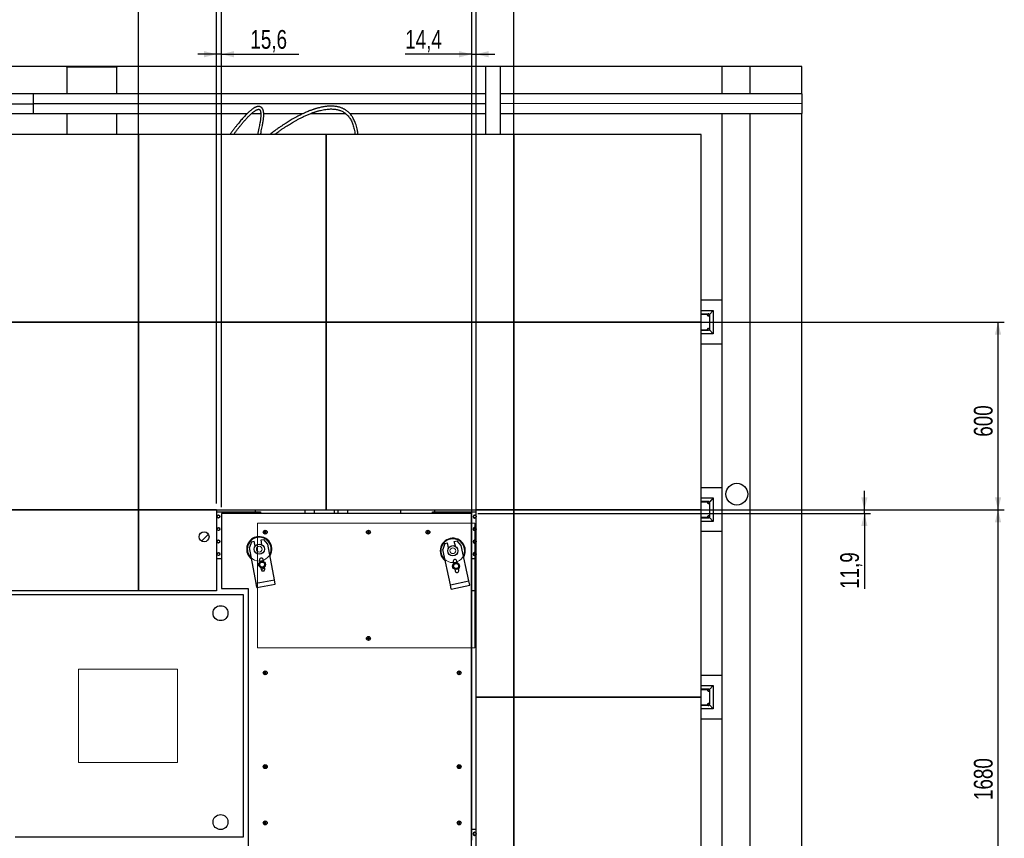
# Model space of a CAD drawing. Header units: millimetres. Extents: x 0 to 844, y 0 to 663.
# Tile 66 of 87: x 400 to 557, y 350 to 481. Entities that reach past the tile are written whole.
import ezdxf

# ---------------------------------------------------------------- set-up
doc = ezdxf.new("R2010")
doc.units = ezdxf.units.MM
doc.layers.add('COTES', color=1, linetype='Continuous')
doc.layers.add('TRAIT-FINS', color=9, linetype='Continuous')
doc.layers.add('TRAIT-FORT', color=4, linetype='Continuous', lineweight=25)
doc.styles.add('SLDTEXTSTYLE0', font='TXT', dxfattribs={"width": 0.75})
doc.dimstyles.new('SLDDIMSTYLE0', dxfattribs={"dimtxt": 3, "dimasz": 2, "dimexe": 0, "dimexo": 0.0625, "dimgap": 0.75, "dimtad": 1, "dimdec": 1, "dimlfac": 20, "dimrnd": 1e-09, "dimzin": 12, "dimdsep": 46, "dimtxsty": 'SLDTEXTSTYLE0', "dimsah": 1, "dimcen": 0.09, "dimadec": 0, "dimazin": 3, "dimtfac": 1, "dimtdec": 1, "dimtofl": 0, "dimtmove": 0, "dimatfit": 3, "dimfxl": 0, "dimfrac": 2, "dimtolj": 1, "dimtzin": 12, "dimarcsym": 0})
doc.dimstyles.new('SLDDIMSTYLE1', dxfattribs={"dimtxt": 3, "dimasz": 2, "dimexe": 0, "dimexo": 0.0625, "dimgap": 0.75, "dimtad": 1, "dimdec": 1, "dimlfac": 20, "dimrnd": 1e-09, "dimzin": 12, "dimdsep": 46, "dimtxsty": 'SLDTEXTSTYLE0', "dimsah": 1, "dimcen": 0.09, "dimadec": 0, "dimazin": 3, "dimtfac": 1, "dimtdec": 1, "dimtmove": 0, "dimatfit": 0, "dimfxl": 0, "dimfrac": 2, "dimtolj": 1, "dimtzin": 12, "dimarcsym": 0})

# ---------------------------------------------------------------- blocks, each defined once
blk = doc.blocks.new('_D_7')
at = {"layer": 'COTES', "color": 1}
for p, q in [((359.05, 403.73), (359.05, 490.8)), ((431.55, 489.8), (359.05, 489.8)), ((431.55, 403.73), (431.55, 490.8))]:
    blk.add_line(p, q, dxfattribs=at)
for points in [[(359.05, 489.8), (361.05, 489.3), (361.05, 490.3)], [(431.55, 489.8), (429.55, 490.3), (429.55, 489.3)]]:
    blk.add_solid(points, dxfattribs=at)
at = {"layer": 'COTES', "color": 1, "insert": (390.87, 493.67), "char_height": 3, "attachment_point": 1, "style": 'SLDTEXTSTYLE0'}
blk.add_mtext('1450', dxfattribs=at)
blk = doc.blocks.new('_D_8')
at = {"layer": 'COTES', "color": 1}
for p, q in [((431.55, 403.73), (431.55, 490.8)), ((473.05, 489.8), (431.55, 489.8)), ((473.05, 403.73), (473.05, 490.8))]:
    blk.add_line(p, q, dxfattribs=at)
for points in [[(431.55, 489.8), (433.55, 489.3), (433.55, 490.3)], [(473.05, 489.8), (471.05, 490.3), (471.05, 489.3)]]:
    blk.add_solid(points, dxfattribs=at)
at = {"layer": 'COTES', "color": 1, "insert": (448.97, 493.67), "char_height": 3, "attachment_point": 1, "style": 'SLDTEXTSTYLE0'}
blk.add_mtext('830', dxfattribs=at)
blk = doc.blocks.new('_D_9')
at = {"layer": 'COTES', "color": 1}
for p, q in [((432.33, 403.14), (432.33, 484.8)), ((472.33, 483.8), (432.33, 483.8)), ((472.33, 403.14), (472.33, 484.8))]:
    blk.add_line(p, q, dxfattribs=at)
for points in [[(432.33, 483.8), (434.33, 483.3), (434.33, 484.3)], [(472.33, 483.8), (470.33, 484.3), (470.33, 483.3)]]:
    blk.add_solid(points, dxfattribs=at)
at = {"layer": 'COTES', "color": 1, "insert": (449, 487.67), "char_height": 3, "attachment_point": 1, "style": 'SLDTEXTSTYLE0'}
blk.add_mtext('800', dxfattribs=at)
blk = doc.blocks.new('_D_10')
at = {"layer": 'COTES', "color": 1}
for p, q in [((431.55, 475.59), (428.55, 475.59)), ((431.55, 403.73), (431.55, 476.59)), ((432.33, 475.59), (431.55, 475.59)), ((432.33, 403.14), (432.33, 476.59)), ((432.33, 475.59), (444.71, 475.59))]:
    blk.add_line(p, q, dxfattribs=at)
for points in [[(431.55, 475.59), (429.55, 476.09), (429.55, 475.09)], [(432.33, 475.59), (434.33, 475.09), (434.33, 476.09)]]:
    blk.add_solid(points, dxfattribs=at)
at = {"layer": 'COTES', "color": 1, "insert": (436.95, 479.46), "char_height": 3, "attachment_point": 1, "style": 'SLDTEXTSTYLE0'}
blk.add_mtext('15,6', dxfattribs=at)
blk = doc.blocks.new('_D_11')
at = {"layer": 'COTES', "color": 1}
for p, q in [((419.05, 403.73), (419.05, 484.8)), ((419.05, 483.8), (431.55, 483.8)), ((431.55, 403.73), (431.55, 484.8))]:
    blk.add_line(p, q, dxfattribs=at)
for points in [[(419.05, 483.8), (421.05, 483.3), (421.05, 484.3)], [(431.55, 483.8), (429.55, 484.3), (429.55, 483.3)]]:
    blk.add_solid(points, dxfattribs=at)
at = {"layer": 'COTES', "color": 1, "insert": (421.97, 487.67), "char_height": 3, "attachment_point": 1, "style": 'SLDTEXTSTYLE0'}
blk.add_mtext('250', dxfattribs=at)
blk = doc.blocks.new('_D_12')
at = {"layer": 'COTES', "color": 1}
for p, q in [((473.05, 489.8), (470.05, 489.8)), ((473.05, 373.73), (473.05, 490.8)), ((473.05, 489.8), (479.05, 489.8)), ((479.05, 373.73), (479.05, 490.8)), ((479.05, 489.8), (482.05, 489.8))]:
    blk.add_line(p, q, dxfattribs=at)
for points in [[(473.05, 489.8), (471.05, 490.3), (471.05, 489.3)], [(479.05, 489.8), (481.05, 489.3), (481.05, 490.3)]]:
    blk.add_solid(points, dxfattribs=at)
at = {"layer": 'COTES', "color": 1, "insert": (472.72, 493.67), "char_height": 3, "attachment_point": 1, "style": 'SLDTEXTSTYLE0'}
blk.add_mtext('120', dxfattribs=at)
blk = doc.blocks.new('_D_13')
at = {"layer": 'COTES', "color": 1}
for p, q in [((472.33, 475.59), (461.7, 475.59)), ((472.33, 349.88), (472.33, 476.59)), ((472.33, 475.59), (473.05, 475.59)), ((473.05, 403.73), (473.05, 476.59)), ((473.05, 475.59), (476.05, 475.59))]:
    blk.add_line(p, q, dxfattribs=at)
for points in [[(472.33, 475.59), (470.33, 476.09), (470.33, 475.09)], [(473.05, 475.59), (475.05, 475.09), (475.05, 476.09)]]:
    blk.add_solid(points, dxfattribs=at)
at = {"layer": 'COTES', "color": 1, "insert": (461.7, 479.46), "char_height": 3, "attachment_point": 1, "style": 'SLDTEXTSTYLE0'}
blk.add_mtext('14,4', dxfattribs=at)
blk = doc.blocks.new('_D_15')
at = {"layer": 'COTES', "color": 1}
for p, q in [((535.12, 402.73), (535.12, 405.73)), ((473.33, 402.14), (536.12, 402.14)), ((480.05, 402.73), (536.12, 402.73)), ((535.12, 402.14), (535.12, 402.73)), ((535.12, 402.14), (535.12, 390.07))]:
    blk.add_line(p, q, dxfattribs=at)
for points in [[(535.12, 402.73), (535.62, 404.73), (534.62, 404.73)], [(535.12, 402.14), (534.62, 400.14), (535.62, 400.14)]]:
    blk.add_solid(points, dxfattribs=at)
at = {"layer": 'COTES', "color": 1, "insert": (531.25, 390.07), "char_height": 3, "attachment_point": 1, "rotation": 90, "style": 'SLDTEXTSTYLE0'}
blk.add_mtext('11,9', dxfattribs=at)
blk = doc.blocks.new('_D_17')
at = {"layer": 'COTES', "color": 1}
for p, q in [((480.05, 402.73), (557.49, 402.73)), ((556.49, 318.73), (556.49, 402.73)), ((450.05, 318.73), (557.49, 318.73))]:
    blk.add_line(p, q, dxfattribs=at)
for points in [[(556.49, 402.73), (555.99, 400.73), (556.99, 400.73)], [(556.49, 318.73), (556.99, 320.73), (555.99, 320.73)]]:
    blk.add_solid(points, dxfattribs=at)
at = {"layer": 'COTES', "color": 1, "insert": (552.62, 356.3), "char_height": 3, "attachment_point": 1, "rotation": 90, "style": 'SLDTEXTSTYLE0'}
blk.add_mtext('1680', dxfattribs=at)
blk = doc.blocks.new('_D_19')
at = {"layer": 'COTES', "color": 1}
for p, q in [((480.05, 432.73), (557.49, 432.73)), ((556.49, 402.73), (556.49, 432.73)), ((480.05, 402.73), (557.49, 402.73))]:
    blk.add_line(p, q, dxfattribs=at)
for points in [[(556.49, 432.73), (555.99, 430.73), (556.99, 430.73)], [(556.49, 402.73), (556.99, 404.73), (555.99, 404.73)]]:
    blk.add_solid(points, dxfattribs=at)
at = {"layer": 'COTES', "color": 1, "insert": (552.62, 414.41), "char_height": 3, "attachment_point": 1, "rotation": 90, "style": 'SLDTEXTSTYLE0'}
blk.add_mtext('600', dxfattribs=at)

msp = doc.modelspace()

# ---------------------------------------------------------------- hatches: boundary and pattern name
at = {"layer": 'TRAIT-FINS'}
h = msp.add_hatch(dxfattribs=at)
h.set_pattern_fill('ANSI31', color=9, style=0)
edge = h.paths.add_edge_path(flags=0)
edge.add_arc((429.5444, 398.4008), 0.7938, 0, 360)
h = msp.add_hatch(dxfattribs=at)
h.set_pattern_fill('ANSI31', color=9, style=0)
edge = h.paths.add_edge_path(flags=0)
edge.add_arc((438.3732, 396.4218), 0.8164, 0, 360)
h = msp.add_hatch(dxfattribs=at)
h.set_pattern_fill('ANSI31', color=9, style=0)
edge = h.paths.add_edge_path(flags=0)
edge.add_arc((469.3089, 396.1709), 0.8164, 0, 360)

# ---------------------------------------------------------------- linework, layer by layer
at = {"color": 7, "linetype": 'Continuous', "lineweight": 18}
for p, q in [((472.8356, 400.5588), (438.0606, 400.5588)), ((438.0606, 400.5588), (438.0606, 380.6588)), ((472.8356, 380.6588), (472.8356, 400.5588)), ((435.8356, 389.1227), (361.0876, 389.1227)), ((435.8356, 350.3888), (435.8356, 389.1227)), ((438.0606, 380.6588), (472.8356, 380.6588)), ((425.2856, 377.2338), (409.4606, 377.2338)), ((409.4606, 377.2338), (409.4606, 362.2838)), ((425.2856, 362.2838), (425.2856, 377.2338)), ((409.4606, 362.2838), (425.2856, 362.2838)), ((399.3243, 350.3888), (435.8356, 350.3888))]:
    msp.add_line(p, q, dxfattribs=at)
for centre, radius in [((438.3606, 396.4238), 1.9), ((438.3606, 396.4238), 1.9), ((438.3606, 396.4238), 0.46), ((469.3106, 396.1738), 1.9), ((469.3106, 396.1738), 1.9), ((469.3106, 396.1738), 0.46)]:
    msp.add_circle(centre, radius, dxfattribs=at)
at = {"layer": 'TRAIT-FORT', "color": 4, "linetype": 'Continuous', "lineweight": 25}
for p, q in [((512.3367, 473.6239), (329.6411, 473.6239)), ((407.6089, 473.5448), (407.6092, 469.2535)), ((415.6097, 469.2538), (415.6094, 473.5429)), ((474.5388, 473.6238), (474.5388, 462.734)), ((476.9565, 473.6238), (474.5388, 473.6238)), ((476.9565, 462.734), (476.9565, 473.6238)), ((512.3421, 473.6238), (512.3421, 469.2569)), ((516.8449, 469.2571), (516.8449, 473.6238)), ((525.1209, 473.6239), (516.8465, 473.6239)), ((525.1209, 469.2612), (525.1209, 473.6239)), ((474.5388, 469.2557), (402.267, 469.2533)), ((402.267, 467.6779), (402.267, 469.2533)), ((525.1209, 469.2573), (476.9565, 469.2558)), ((395.8118, 467.6777), (402.267, 467.6779)), ((474.5388, 467.6803), (402.267, 467.6779)), ((402.267, 466.1025), (402.267, 467.6779)), ((525.1209, 467.6819), (476.9565, 467.6804)), ((402.267, 466.1025), (436.4475, 466.1036)), ((407.6094, 466.1027), (407.6097, 462.734)), ((415.6101, 462.734), (415.6099, 466.103)), ((437.1402, 466.1037), (438.6113, 466.1037)), ((439.0812, 466.1037), (445.408, 466.1039)), ((446.5704, 466.104), (452.1669, 466.1042)), ((452.8315, 466.1042), (474.5388, 466.1049)), ((476.9565, 466.105), (525.1209, 466.1065)), ((512.3421, 466.1061), (512.3421, 289.406)), ((516.8449, 289.406), (516.8449, 466.1063)), ((525.1209, 282.684), (525.1209, 466.1001)), ((419.0492, 462.734), (389.0492, 462.734)), ((419.0492, 462.734), (419.0492, 432.734)), ((449.0492, 462.734), (419.0492, 462.734)), ((419.0492, 432.734), (419.0492, 462.734)), ((479.0492, 462.734), (449.0492, 462.734)), ((449.0492, 462.734), (449.0492, 432.734)), ((449.0492, 432.734), (449.0492, 462.734)), ((509.0492, 462.734), (479.0492, 462.734)), ((479.0492, 462.734), (479.0492, 432.734)), ((479.0492, 432.734), (479.0492, 462.734)), ((509.0492, 432.734), (509.0492, 462.734)), ((512.3421, 436.234), (509.0492, 436.234)), ((509.0492, 434.609), (510.9242, 434.609)), ((510.9242, 434.609), (510.3396, 433.9646)), ((510.9242, 434.609), (510.9242, 430.859)), ((510.1167, 434.0243), (509.0492, 434.0243)), ((509.0492, 433.9984), (510.0829, 433.9984)), ((510.0407, 433.9252), (510.0351, 433.883)), ((510.0351, 433.883), (510.0407, 433.8408)), ((510.057, 433.9646), (510.0407, 433.9252)), ((510.0407, 433.8408), (510.057, 433.8014)), ((510.0829, 433.9984), (510.057, 433.9646)), ((510.057, 433.8014), (510.0829, 433.7676)), ((510.1167, 434.0243), (510.0829, 433.9984)), ((510.0829, 433.7676), (510.1167, 433.7417)), ((510.156, 434.0406), (510.1167, 434.0243)), ((510.1167, 433.7417), (510.156, 433.7254)), ((510.1983, 434.0462), (510.156, 434.0406)), ((510.156, 433.7254), (510.1983, 433.7199)), ((510.2405, 434.0406), (510.1983, 434.0462)), ((510.1983, 433.7199), (510.2405, 433.7254)), ((510.2798, 434.0243), (510.2405, 434.0406)), ((510.2405, 433.7254), (510.2798, 433.7417)), ((510.3136, 433.9984), (510.2798, 434.0243)), ((510.2798, 433.7417), (510.3136, 433.7676)), ((510.3396, 433.9646), (510.3136, 433.9984)), ((510.3136, 433.7676), (510.3396, 433.8014)), ((510.3559, 433.9252), (510.3396, 433.9646)), ((510.3396, 433.8014), (510.3559, 433.8408)), ((510.3396, 433.8014), (510.3396, 431.6665)), ((510.3614, 433.883), (510.3559, 433.9252)), ((510.3559, 433.8408), (510.3614, 433.883)), ((389.0492, 432.734), (419.0492, 432.734)), ((419.0492, 432.734), (389.0492, 432.734)), ((449.0492, 432.734), (419.0492, 432.734)), ((419.0492, 432.734), (419.0492, 402.734)), ((419.0492, 432.734), (449.0492, 432.734)), ((419.0492, 402.734), (419.0492, 432.734)), ((449.0492, 402.734), (449.0492, 432.734)), ((449.0492, 432.734), (479.0492, 432.734)), ((449.0492, 432.734), (449.0492, 402.734)), ((479.0492, 432.734), (449.0492, 432.734)), ((509.0492, 432.734), (479.0492, 432.734)), ((479.0492, 432.734), (479.0492, 402.734)), ((479.0492, 432.734), (509.0492, 432.734)), ((479.0492, 402.734), (479.0492, 432.734)), ((509.0492, 402.734), (509.0492, 432.734)), ((510.0829, 431.4695), (509.0492, 431.4695)), ((509.0492, 431.4436), (510.1167, 431.4436)), ((510.0407, 431.6271), (510.0351, 431.5849)), ((510.0351, 431.5849), (510.0407, 431.5427)), ((510.057, 431.6665), (510.0407, 431.6271)), ((510.0407, 431.5427), (510.057, 431.5033)), ((510.0829, 431.7003), (510.057, 431.6665)), ((510.057, 431.5033), (510.0829, 431.4695)), ((510.1167, 431.7262), (510.0829, 431.7003)), ((510.0829, 431.4695), (510.1167, 431.4436)), ((510.156, 431.7425), (510.1167, 431.7262)), ((510.1167, 431.4436), (510.156, 431.4273)), ((510.1983, 431.7481), (510.156, 431.7425)), ((510.156, 431.4273), (510.1983, 431.4218)), ((510.2405, 431.7425), (510.1983, 431.7481)), ((510.1983, 431.4218), (510.2405, 431.4273)), ((510.2798, 431.7262), (510.2405, 431.7425)), ((510.2405, 431.4273), (510.2798, 431.4436)), ((510.3136, 431.7003), (510.2798, 431.7262)), ((510.2798, 431.4436), (510.3136, 431.4695)), ((510.3396, 431.6665), (510.3136, 431.7003)), ((510.3136, 431.4695), (510.3396, 431.5033)), ((510.3559, 431.6271), (510.3396, 431.6665)), ((510.3396, 431.5033), (510.3559, 431.5427)), ((510.3396, 431.5033), (510.9242, 430.859)), ((510.3614, 431.5849), (510.3559, 431.6271)), ((510.3559, 431.5427), (510.3614, 431.5849)), ((510.9242, 430.859), (509.0492, 430.859)), ((512.3421, 429.234), (509.0492, 429.234)), ((512.3421, 406.234), (509.0492, 406.234)), ((514.7247, 406.9661), (514.7246, 406.9661)), ((509.0492, 404.609), (510.9242, 404.609)), ((509.0492, 404.609), (510.9242, 404.609)), ((510.9242, 404.609), (510.3396, 403.9646)), ((510.9242, 404.609), (510.9242, 400.859)), ((510.1167, 404.0243), (509.0492, 404.0243)), ((509.0492, 403.9984), (510.0829, 403.9984)), ((510.0407, 403.9252), (510.0351, 403.883)), ((510.0351, 403.883), (510.0407, 403.8408)), ((510.057, 403.9646), (510.0407, 403.9252)), ((510.0407, 403.8408), (510.057, 403.8014)), ((510.0829, 403.9984), (510.057, 403.9646)), ((510.057, 403.8014), (510.0829, 403.7676)), ((510.1167, 404.0243), (510.0829, 403.9984)), ((510.0829, 403.7676), (510.1167, 403.7417)), ((510.156, 404.0406), (510.1167, 404.0243)), ((510.1167, 403.7417), (510.156, 403.7254)), ((510.1983, 404.0462), (510.156, 404.0406)), ((510.156, 403.7254), (510.1983, 403.7199)), ((510.2405, 404.0406), (510.1983, 404.0462)), ((510.1983, 403.7199), (510.2405, 403.7254)), ((510.2798, 404.0243), (510.2405, 404.0406)), ((510.2405, 403.7254), (510.2798, 403.7417)), ((510.3136, 403.9984), (510.2798, 404.0243)), ((510.2798, 403.7417), (510.3136, 403.7676)), ((510.3396, 403.9646), (510.3136, 403.9984)), ((510.3136, 403.7676), (510.3396, 403.8014)), ((510.3559, 403.9252), (510.3396, 403.9646)), ((510.3396, 403.8014), (510.3559, 403.8408)), ((510.3396, 403.8014), (510.3396, 401.6665)), ((510.3614, 403.883), (510.3559, 403.9252)), ((510.3559, 403.8408), (510.3614, 403.883)), ((514.7246, 403.4661), (514.7247, 403.4661)), ((419.0492, 402.734), (389.0492, 402.734)), ((389.0492, 402.734), (419.0492, 402.734)), ((419.0492, 389.734), (419.0492, 402.734)), ((431.5492, 402.734), (419.0492, 402.734)), ((419.0492, 402.734), (419.0492, 389.734)), ((419.0492, 402.734), (449.0492, 402.734)), ((431.5492, 402.734), (431.5492, 389.734)), ((431.5492, 402.3877), (438.5773, 402.3877)), ((432.3273, 402.1377), (432.3273, 390.1377)), ((472.3273, 402.1377), (432.3273, 402.1377)), ((437.7305, 402.734), (437.7305, 402.3877)), ((438.5773, 402.3877), (438.5773, 402.1377)), ((445.7313, 402.1377), (445.7313, 402.734)), ((447.1742, 402.1377), (447.1742, 402.734)), ((449.0492, 402.734), (479.0492, 402.734)), ((450.3396, 402.734), (450.3396, 402.1377)), ((450.9242, 402.734), (450.9242, 402.1377)), ((452.5492, 402.1377), (452.5492, 402.734)), ((460.9419, 402.734), (460.9419, 402.1377)), ((466.0773, 402.3877), (473.0492, 402.3877)), ((466.0773, 402.1377), (466.0773, 402.3877)), ((466.4411, 402.3877), (466.4411, 402.734)), ((472.3273, 348.8877), (472.3273, 402.1377)), ((479.0492, 402.734), (473.0492, 402.734)), ((473.0492, 372.734), (473.0492, 402.734)), ((479.0492, 372.734), (479.0492, 402.734)), ((479.0492, 402.734), (509.0492, 402.734)), ((479.0492, 402.734), (479.0492, 372.734)), ((509.0492, 402.734), (479.0492, 402.734)), ((509.0492, 372.734), (509.0492, 402.734)), ((510.0829, 401.4695), (509.0492, 401.4695)), ((509.0492, 401.4436), (510.1167, 401.4436)), ((510.0407, 401.6271), (510.0351, 401.5849)), ((510.0351, 401.5849), (510.0407, 401.5427)), ((510.057, 401.6665), (510.0407, 401.6271)), ((510.0407, 401.5427), (510.057, 401.5033)), ((510.0829, 401.7003), (510.057, 401.6665)), ((510.057, 401.5033), (510.0829, 401.4695)), ((510.1167, 401.7262), (510.0829, 401.7003)), ((510.0829, 401.4695), (510.1167, 401.4436)), ((510.156, 401.7425), (510.1167, 401.7262)), ((510.1167, 401.4436), (510.156, 401.4273)), ((510.1983, 401.7481), (510.156, 401.7425)), ((510.2405, 401.7425), (510.1983, 401.7481)), ((510.2798, 401.7262), (510.2405, 401.7425)), ((510.2405, 401.4273), (510.2798, 401.4436)), ((510.3136, 401.7003), (510.2798, 401.7262)), ((510.2798, 401.4436), (510.3136, 401.4695)), ((510.3396, 401.6665), (510.3136, 401.7003)), ((510.3136, 401.4695), (510.3396, 401.5033)), ((510.3559, 401.6271), (510.3396, 401.6665)), ((510.3396, 401.5033), (510.3559, 401.5427)), ((510.3396, 401.5033), (510.9242, 400.859)), ((510.3614, 401.5849), (510.3559, 401.6271)), ((510.3559, 401.5427), (510.3614, 401.5849)), ((510.9242, 400.859), (509.0492, 400.859)), ((510.9242, 400.859), (509.0492, 400.859)), ((510.156, 401.4273), (510.1983, 401.4218)), ((510.1983, 401.4218), (510.2405, 401.4273)), ((439.3273, 399.2531), (439.2273, 399.1954)), ((439.2273, 399.1954), (439.2273, 399.0799)), ((439.2273, 399.0799), (439.3273, 399.0222)), ((439.4273, 399.1954), (439.3273, 399.2531)), ((439.3273, 399.0222), (439.4273, 399.0799)), ((439.4273, 399.0799), (439.4273, 399.1954)), ((455.8273, 399.2531), (455.7273, 399.1954)), ((455.7273, 399.1954), (455.7273, 399.0799)), ((455.7273, 399.0799), (455.8273, 399.0222)), ((455.9273, 399.1954), (455.8273, 399.2531)), ((455.8273, 399.0222), (455.9273, 399.0799)), ((455.9273, 399.0799), (455.9273, 399.1954)), ((465.3273, 399.2531), (465.2273, 399.1954)), ((465.2273, 399.1954), (465.2273, 399.0799)), ((465.2273, 399.0799), (465.3273, 399.0222)), ((465.4273, 399.1954), (465.3273, 399.2531)), ((465.3273, 399.0222), (465.4273, 399.0799)), ((465.4273, 399.0799), (465.4273, 399.1954)), ((512.3421, 399.234), (509.0492, 399.234)), ((437.1355, 397.6169), (436.8012, 396.6745)), ((437.1355, 397.6169), (437.578, 397.6986)), ((437.7228, 396.9152), (437.578, 397.6986)), ((438.6597, 397.8985), (439.1023, 397.9802)), ((438.8045, 397.115), (438.6597, 397.8985)), ((439.7513, 397.2194), (439.1023, 397.9802)), ((440.8019, 391.5317), (439.7513, 397.2194)), ((468.0403, 397.3331), (467.7307, 396.3822)), ((468.0403, 397.3331), (468.4805, 397.4264)), ((468.6457, 396.647), (468.4805, 397.4264)), ((469.5566, 397.6545), (469.9968, 397.7479)), ((469.7218, 396.8751), (469.5566, 397.6545)), ((470.6655, 397.0044), (469.9968, 397.7479)), ((471.865, 391.3461), (470.6655, 397.0044)), ((437.8518, 390.9867), (436.8012, 396.6745)), ((468.9303, 390.724), (467.7307, 396.3822)), ((432.3273, 394.8877), (431.5492, 394.8877)), ((438.3961, 394.6465), (438.4486, 394.3622)), ((438.5288, 394.4272), (438.4376, 394.4216)), ((439.0267, 394.5357), (438.9088, 394.4989)), ((439.0386, 394.4712), (438.9861, 394.7555)), ((469.3783, 394.3968), (469.4383, 394.114)), ((470.0116, 394.3025), (469.9132, 394.2684)), ((470.0127, 394.2974), (469.9327, 394.2693)), ((470.0252, 394.2384), (469.9653, 394.5212)), ((473.0492, 394.8877), (472.3273, 394.8877)), ((438.6161, 393.4556), (438.6686, 393.1714)), ((439.2586, 393.2804), (439.2061, 393.5646)), ((469.6295, 393.2121), (469.6894, 392.9294)), ((470.2764, 393.0538), (470.2164, 393.3365)), ((437.8518, 390.9867), (440.8019, 391.5317)), ((437.979, 390.2984), (437.8518, 390.9867)), ((437.979, 390.2984), (440.9291, 390.8433)), ((440.9291, 390.8433), (440.8019, 391.5317)), ((468.9303, 390.724), (471.865, 391.3461)), ((469.0754, 390.0392), (468.9303, 390.724)), ((469.0754, 390.0392), (472.0102, 390.6614)), ((472.0102, 390.6614), (471.865, 391.3461)), ((435.8398, 389.1227), (361.0876, 389.1227)), ((419.0492, 389.734), (389.0492, 389.734)), ((431.5492, 389.734), (419.0492, 389.734)), ((432.3273, 390.1377), (436.5773, 390.1377)), ((435.8398, 350.3877), (435.8398, 389.1227)), ((436.5773, 390.1377), (436.5773, 348.8877)), ((472.3273, 389.8114), (473.0492, 389.8114)), ((455.8273, 382.2531), (455.7273, 382.1954)), ((455.7273, 382.1954), (455.7273, 382.0799)), ((455.7273, 382.0799), (455.8273, 382.0222)), ((455.9273, 382.1954), (455.8273, 382.2531)), ((455.8273, 382.0222), (455.9273, 382.0799)), ((455.9273, 382.0799), (455.9273, 382.1954)), ((439.3273, 376.7531), (439.2273, 376.6954)), ((439.2273, 376.6954), (439.2273, 376.5799)), ((439.2273, 376.5799), (439.3273, 376.5222)), ((439.4273, 376.6954), (439.3273, 376.7531)), ((439.3273, 376.5222), (439.4273, 376.5799)), ((439.4273, 376.5799), (439.4273, 376.6954)), ((470.3273, 376.7531), (470.2273, 376.6954)), ((470.2273, 376.6954), (470.2273, 376.5799)), ((470.2273, 376.5799), (470.3273, 376.5222)), ((470.4273, 376.6954), (470.3273, 376.7531)), ((470.3273, 376.5222), (470.4273, 376.5799)), ((470.4273, 376.5799), (470.4273, 376.6954)), ((512.3421, 376.234), (509.0492, 376.234)), ((509.0492, 374.609), (510.9242, 374.609)), ((509.0492, 374.609), (510.9242, 374.609)), ((510.1167, 374.0243), (509.0492, 374.0243)), ((509.0492, 373.9984), (510.0829, 373.9984)), ((510.0407, 373.9252), (510.0351, 373.883)), ((510.0351, 373.883), (510.0407, 373.8408)), ((510.057, 373.9646), (510.0407, 373.9252)), ((510.0407, 373.8408), (510.057, 373.8014)), ((510.0829, 373.9984), (510.057, 373.9646)), ((510.057, 373.8014), (510.0829, 373.7676)), ((510.1167, 374.0243), (510.0829, 373.9984)), ((510.0829, 373.7676), (510.1167, 373.7417)), ((510.156, 374.0406), (510.1167, 374.0243)), ((510.1167, 373.7417), (510.156, 373.7254)), ((510.1983, 374.0462), (510.156, 374.0406)), ((510.156, 373.7254), (510.1983, 373.7199)), ((510.2405, 374.0406), (510.1983, 374.0462)), ((510.1983, 373.7199), (510.2405, 373.7254)), ((510.2798, 374.0243), (510.2405, 374.0406)), ((510.2405, 373.7254), (510.2798, 373.7417)), ((510.3136, 373.9984), (510.2798, 374.0243)), ((510.2798, 373.7417), (510.3136, 373.7676)), ((510.3396, 373.9646), (510.3136, 373.9984)), ((510.3136, 373.7676), (510.3396, 373.8014)), ((510.9242, 374.609), (510.3396, 373.9646)), ((510.3559, 373.9252), (510.3396, 373.9646)), ((510.3396, 373.8014), (510.3559, 373.8408)), ((510.3396, 373.8014), (510.3396, 371.6665)), ((510.3614, 373.883), (510.3559, 373.9252)), ((510.3559, 373.8408), (510.3614, 373.883)), ((510.9242, 374.609), (510.9242, 370.859)), ((473.0492, 372.734), (479.0492, 372.734)), ((479.0492, 372.734), (473.0492, 372.734)), ((473.0492, 342.734), (473.0492, 372.734)), ((479.0492, 342.734), (479.0492, 372.734)), ((479.0492, 372.734), (479.0492, 342.734)), ((509.0492, 372.734), (479.0492, 372.734)), ((479.0492, 372.734), (509.0492, 372.734)), ((509.0492, 342.734), (509.0492, 372.734)), ((510.0407, 371.6271), (510.0351, 371.5849)), ((510.0351, 371.5849), (510.0407, 371.5427)), ((510.057, 371.6665), (510.0407, 371.6271)), ((510.0407, 371.5427), (510.057, 371.5033)), ((510.0829, 371.7003), (510.057, 371.6665)), ((510.1167, 371.7262), (510.0829, 371.7003)), ((510.156, 371.7425), (510.1167, 371.7262)), ((510.1983, 371.7481), (510.156, 371.7425)), ((510.2405, 371.7425), (510.1983, 371.7481)), ((510.2798, 371.7262), (510.2405, 371.7425)), ((510.3136, 371.7003), (510.2798, 371.7262)), ((510.3396, 371.6665), (510.3136, 371.7003)), ((510.3559, 371.6271), (510.3396, 371.6665)), ((510.3396, 371.5033), (510.3559, 371.5427)), ((510.3614, 371.5849), (510.3559, 371.6271)), ((510.3559, 371.5427), (510.3614, 371.5849)), ((510.0829, 371.4695), (509.0492, 371.4695)), ((509.0492, 371.4436), (510.1167, 371.4436)), ((510.9242, 370.859), (509.0492, 370.859)), ((510.9242, 370.859), (509.0492, 370.859)), ((510.057, 371.5033), (510.0829, 371.4695)), ((510.0829, 371.4695), (510.1167, 371.4436)), ((510.1167, 371.4436), (510.156, 371.4273)), ((510.156, 371.4273), (510.1983, 371.4218)), ((510.1983, 371.4218), (510.2405, 371.4273)), ((510.2405, 371.4273), (510.2798, 371.4436)), ((510.2798, 371.4436), (510.3136, 371.4695)), ((510.3136, 371.4695), (510.3396, 371.5033)), ((510.3396, 371.5033), (510.9242, 370.859)), ((512.3421, 369.234), (509.0492, 369.234)), ((439.3273, 361.7531), (439.2273, 361.6954)), ((439.2273, 361.6954), (439.2273, 361.5799)), ((439.2273, 361.5799), (439.3273, 361.5222)), ((439.4273, 361.6954), (439.3273, 361.7531)), ((439.3273, 361.5222), (439.4273, 361.5799)), ((439.4273, 361.5799), (439.4273, 361.6954)), ((470.3273, 361.7531), (470.2273, 361.6954)), ((470.2273, 361.6954), (470.2273, 361.5799)), ((470.2273, 361.5799), (470.3273, 361.5222)), ((470.4273, 361.6954), (470.3273, 361.7531)), ((470.3273, 361.5222), (470.4273, 361.5799)), ((470.4273, 361.5799), (470.4273, 361.6954)), ((439.3273, 352.7531), (439.2273, 352.6954)), ((439.2273, 352.6954), (439.2273, 352.5799)), ((439.4273, 352.6954), (439.3273, 352.7531)), ((439.4273, 352.5799), (439.4273, 352.6954)), ((470.3273, 352.7531), (470.2273, 352.6954)), ((470.2273, 352.6954), (470.2273, 352.5799)), ((470.4273, 352.6954), (470.3273, 352.7531)), ((470.4273, 352.5799), (470.4273, 352.6954)), ((439.2273, 352.5799), (439.3273, 352.5222)), ((439.3273, 352.5222), (439.4273, 352.5799)), ((470.2273, 352.5799), (470.3273, 352.5222)), ((470.3273, 352.5222), (470.4273, 352.5799)), ((472.3273, 351.6377), (473.0492, 351.6377)), ((399.3273, 350.3877), (435.8398, 350.3877))]:
    msp.add_line(p, q, dxfattribs=at)
at = {"layer": 'TRAIT-FORT', "color": 4, "linetype": 'Continuous', "lineweight": 25, "flags": 128}
for points in [[(438.5599, 394.4344), (438.515, 394.4307), (438.4367, 394.4267)], [(469.5284, 394.1868), (469.4851, 394.1825), (469.4247, 394.1781)], [(469.5109, 394.1801), (469.4979, 394.1789), (469.4257, 394.1734)]]:
    msp.add_lwpolyline(points, dxfattribs=at)
at = {"layer": 'TRAIT-FORT', "color": 4, "linetype": 'Continuous', "lineweight": 25}
for centre, radius in [((510.1983, 433.883), 0.1632), ((510.1983, 431.5849), 0.1632), ((514.7247, 405.2161), 1.75), ((510.1983, 403.883), 0.1632), ((431.8273, 401.6377), 0.25), ((431.8273, 401.6377), 0.215), ((472.8273, 401.6377), 0.215), ((510.1983, 401.5849), 0.1632), ((431.8273, 399.6377), 0.25), ((429.5444, 398.4008), 0.7938), ((431.8273, 399.6377), 0.215), ((439.3273, 399.1377), 0.315), ((439.3273, 399.1377), 0.2825), ((455.8273, 399.1377), 0.315), ((455.8273, 399.1377), 0.2825), ((465.3273, 399.1377), 0.315), ((465.3273, 399.1377), 0.2825), ((472.8273, 399.6377), 0.215), ((431.8273, 397.6377), 0.25), ((431.8273, 397.6377), 0.215), ((438.3732, 396.4218), 0.8164), ((469.3089, 396.1709), 0.8164), ((472.8273, 397.6377), 0.215), ((431.8273, 395.6377), 0.25), ((431.8273, 395.6377), 0.215), ((472.8273, 395.6377), 0.215), ((438.8273, 393.9634), 0.55), ((438.8273, 393.9634), 0.4038), ((469.8273, 393.7253), 0.55), ((469.8273, 393.7253), 0.4038), ((432.171, 386.1842), 1.1906), ((455.8273, 382.1377), 0.315), ((455.8273, 382.1377), 0.2825), ((439.3273, 376.6377), 0.315), ((439.3273, 376.6377), 0.2825), ((470.3273, 376.6377), 0.315), ((470.3273, 376.6377), 0.2825), ((510.1983, 373.883), 0.1632), ((510.1983, 371.5849), 0.1632), ((439.3273, 361.6377), 0.315), ((439.3273, 361.6377), 0.2825), ((470.3273, 361.6377), 0.315), ((470.3273, 361.6377), 0.2825), ((432.171, 352.7673), 1.1906), ((439.3273, 352.6377), 0.315), ((439.3273, 352.6377), 0.2825), ((470.3273, 352.6377), 0.315), ((470.3273, 352.6377), 0.2825), ((472.8273, 350.8877), 0.215)]:
    msp.add_circle(centre, radius, dxfattribs=at)
for centre, radius, start, end in [((472.8273, 401.6377), 0.25, 27.438532, 263.012003), ((472.8273, 401.6377), 0.25, 263.012003, 332.561468), ((472.8273, 399.6377), 0.25, 27.438532, 263.012003), ((438.3606, 396.4201), 2, 103.032596, 232.421823), ((438.3732, 396.4218), 1.9962, 329.180523, 112.879919), ((438.3732, 396.4218), 1.9163, 331.978242, 112.879919), ((472.8273, 399.6377), 0.25, 263.012003, 332.561468), ((438.3732, 396.4218), 1.9962, 112.879919, 231.751297), ((438.3732, 396.4218), 1.9163, 112.879919, 228.953578), ((469.3089, 396.1709), 1.9962, 22.528661, 233.254498), ((469.3089, 396.1709), 1.9163, 22.528661, 230.456779), ((469.3089, 396.1709), 1.9163, 333.481443, 22.528661), ((469.3089, 396.1709), 1.9962, 330.683724, 22.528661), ((469.3106, 396.1701), 2, 330.49231, 26.51637), ((472.8273, 397.6377), 0.25, 27.438532, 263.012003), ((472.8273, 397.6377), 0.25, 263.012003, 332.561468), ((472.8273, 395.6377), 0.25, 27.438532, 263.012003), ((472.8273, 395.6377), 0.25, 263.012003, 332.561468), ((438.6911, 394.701), 0.3, 10.46591, 190.46591), ((438.3732, 396.4218), 1.9163, 271.459299, 289.472521), ((469.6718, 394.459), 0.3, 11.969111, 191.969111), ((469.3089, 396.1709), 1.9163, 272.9625, 290.975722), ((438.8273, 393.6377), 0.4, 243.448702, 270), ((438.9636, 393.2259), 0.3, 190.46591, 10.46591), ((438.8273, 393.6377), 0.4, 270, 344.355176), ((469.9829, 392.9916), 0.3, 191.969111, 11.969111), ((472.8273, 350.8877), 0.25, 27.438532, 263.012003), ((472.8273, 350.8877), 0.25, 263.012003, 332.561468)]:
    msp.add_arc(centre, radius, start, end, dxfattribs=at)
for points, knots in [([(411.5426, 473.5102), (411.7093, 473.5101), (411.8866, 473.5101), (412.2617, 473.5104), (412.4594, 473.5107), (412.871, 473.5115), (413.0849, 473.5121), (413.4106, 473.5133), (413.52, 473.5138), (413.7386, 473.5148), (413.8478, 473.5154), (414.0637, 473.5166), (414.1705, 473.5173), (414.3792, 473.5188), (414.481, 473.5197), (414.6768, 473.5214), (414.7708, 473.5224), (414.9478, 473.5244), (415.0309, 473.5255), (415.1831, 473.5278), (415.2522, 473.529), (415.3739, 473.5314), (415.4264, 473.5327), (415.5124, 473.5354), (415.546, 473.5367), (415.5928, 473.5395), (415.6061, 473.5409), (415.6116, 473.5437), (415.6039, 473.5451), (415.5681, 473.5479), (415.5399, 473.5493), (415.4644, 473.552), (415.4171, 473.5533), (415.3054, 473.5559), (415.2411, 473.5571), (415.0981, 473.5595), (415.0194, 473.5606), (414.8506, 473.5628), (414.7606, 473.5638), (414.5721, 473.5657), (414.4737, 473.5666), (414.2714, 473.5683), (414.1675, 473.5691), (413.9568, 473.5705), (413.8501, 473.5712), (413.6359, 473.5724), (413.5285, 473.5729), (413.2079, 473.5743), (412.9967, 473.5751), (412.5891, 473.5763), (412.3927, 473.5767), (412.0193, 473.5772), (411.8423, 473.5774), (411.509, 473.5775), (411.3317, 473.5775), (410.9566, 473.5772), (410.7589, 473.577), (410.3473, 473.5761), (410.1335, 473.5755), (409.8077, 473.5743), (409.6983, 473.5739), (409.4797, 473.5728), (409.3705, 473.5723), (409.1546, 473.571), (409.0478, 473.5703), (408.8391, 473.5688), (408.7373, 473.568), (408.5415, 473.5662), (408.4475, 473.5652), (408.2705, 473.5632), (408.1874, 473.5621), (408.0352, 473.5599), (407.9661, 473.5587), (407.8444, 473.5562), (407.7919, 473.5549), (407.7059, 473.5523), (407.6723, 473.5509), (407.6255, 473.5482), (407.6122, 473.5468), (407.6067, 473.544), (407.6144, 473.5425), (407.6502, 473.5398), (407.6784, 473.5384), (407.7539, 473.5357), (407.8012, 473.5343), (407.9129, 473.5318), (407.9772, 473.5305), (408.1202, 473.5282), (408.1989, 473.527), (408.3677, 473.5248), (408.4577, 473.5238), (408.6462, 473.5219), (408.7446, 473.521), (408.9469, 473.5193), (409.0508, 473.5185), (409.2615, 473.5171), (409.3682, 473.5165), (409.5824, 473.5153), (409.6899, 473.5147), (410.0104, 473.5133), (410.2216, 473.5125), (410.6292, 473.5114), (410.8256, 473.511), (411.199, 473.5104), (411.376, 473.5103), (411.5426, 473.5102)], [0, 0, 0, 0, 0.03125, 0.03125, 0.0625, 0.0625, 0.09375, 0.09375, 0.109375, 0.109375, 0.125, 0.125, 0.140625, 0.140625, 0.15625, 0.15625, 0.171875, 0.171875, 0.1875, 0.1875, 0.203125, 0.203125, 0.21875, 0.21875, 0.234375, 0.234375, 0.25, 0.25, 0.265625, 0.265625, 0.28125, 0.28125, 0.296875, 0.296875, 0.3125, 0.3125, 0.328125, 0.328125, 0.34375, 0.34375, 0.359375, 0.359375, 0.375, 0.375, 0.390625, 0.390625, 0.40625, 0.40625, 0.4375, 0.4375, 0.46875, 0.46875, 0.5, 0.5, 0.53125, 0.53125, 0.5625, 0.5625, 0.59375, 0.59375, 0.609375, 0.609375, 0.625, 0.625, 0.640625, 0.640625, 0.65625, 0.65625, 0.671875, 0.671875, 0.6875, 0.6875, 0.703125, 0.703125, 0.71875, 0.71875, 0.734375, 0.734375, 0.75, 0.75, 0.765625, 0.765625, 0.78125, 0.78125, 0.796875, 0.796875, 0.8125, 0.8125, 0.828125, 0.828125, 0.84375, 0.84375, 0.859375, 0.859375, 0.875, 0.875, 0.890625, 0.890625, 0.90625, 0.90625, 0.9375, 0.9375, 0.96875, 0.96875, 1, 1, 1, 1]), ([(514.5935, 473.6238), (514.4687, 473.6238), (514.2156, 473.6238), (513.8481, 473.6238), (513.4986, 473.6238), (513.1832, 473.6238), (512.9051, 473.6238), (512.6775, 473.6238), (512.5012, 473.6238), (512.3903, 473.6238), (512.3391, 473.6238), (512.3472, 473.6238), (512.3493, 473.6238)], [0, 0, 0, 0, 0.10585421, 0.2147782, 0.32063241, 0.42955639, 0.5354106, 0.64433459, 0.7501888, 0.85911279, 0.964967, 1, 1, 1, 1]), ([(516.8377, 473.6238), (516.8377, 473.6238), (516.8375, 473.6238), (516.7635, 473.6238), (516.629, 473.6238), (516.4328, 473.6238), (516.187, 473.6238), (515.8934, 473.6238), (515.5657, 473.6238), (515.2073, 473.6238), (514.8798, 473.6238), (514.6725, 473.6238), (514.5935, 473.6238)], [0, 0, 0, 0, 0.07389229, 0.17973825, 0.28865374, 0.3944997, 0.5034152, 0.60926115, 0.71817665, 0.8240226, 0.9329381, 1, 1, 1, 1]), ([(402.267, 469.2533), (402.1048, 469.2533), (401.7788, 469.2533), (401.2897, 469.2533), (400.801, 469.2533), (400.3156, 469.2533), (399.8369, 469.2532), (399.368, 469.2532), (398.9119, 469.2532), (398.4717, 469.2532), (398.0499, 469.2532), (397.6494, 469.2532), (397.2702, 469.2532), (397.0364, 469.2531), (396.9202, 469.2531)], [0, 0, 0, 0, 0.08171962, 0.16430597, 0.24759906, 0.33143017, 0.41562386, 0.5, 0.58437614, 0.66856983, 0.75240094, 0.83569403, 0.91828038, 1, 1, 1, 1]), ([(525.1209, 469.2524), (525.1209, 469.2523), (525.1209, 469.2521), (525.1209, 469.1997), (525.1209, 469.1053), (525.1209, 468.9679), (525.1209, 468.7953), (525.1209, 468.5903), (525.1209, 468.36), (525.1209, 468.1101), (525.1209, 467.881), (525.1209, 467.7372), (525.1209, 467.6819)], [0, 0, 0, 0, 0.07389657, 0.18127642, 0.28865626, 0.39603611, 0.50341595, 0.6107958, 0.71817564, 0.82555549, 0.93293533, 1, 1, 1, 1]), ([(525.1209, 467.6819), (525.1209, 467.5934), (525.1209, 467.4162), (525.1209, 467.1579), (525.1209, 466.9148), (525.1209, 466.693), (525.1209, 466.4998), (525.1209, 466.3397), (525.1209, 466.2177), (525.1209, 466.1395), (525.1209, 466.1045), (525.1209, 466.1101), (525.1209, 466.1115)], [0, 0, 0, 0, 0.10738881, 0.21477762, 0.32216643, 0.42955524, 0.53694405, 0.64433286, 0.75172167, 0.85911048, 0.96649929, 1, 1, 1, 1]), ([(396.9202, 466.1024), (397.0365, 466.1024), (397.2702, 466.1024), (397.6494, 466.1024), (398.0499, 466.1024), (398.4718, 466.1024), (398.912, 466.1024), (399.368, 466.1024), (399.8369, 466.1024), (400.3156, 466.1025), (400.801, 466.1025), (401.2897, 466.1025), (401.7788, 466.1025), (402.1048, 466.1025), (402.267, 466.1025)], [0, 0, 0, 0, 0.08171962, 0.16430597, 0.24759906, 0.33143017, 0.41562386, 0.5, 0.58437614, 0.66856983, 0.75240094, 0.83569403, 0.91828038, 1, 1, 1, 1]), ([(438.5775, 462.734), (438.5999, 462.8533), (438.6522, 463.1318), (438.7404, 463.5491), (438.8293, 463.9716), (438.9047, 464.3443), (438.9638, 464.6711), (439.0095, 464.9644), (439.0431, 465.2253), (439.0658, 465.4552), (439.079, 465.6459), (439.0855, 465.8147), (439.0864, 465.9587), (439.0831, 466.0757), (439.0783, 466.1617), (439.0717, 466.2452), (439.0601, 466.3491), (439.0396, 466.4747), (439.0064, 466.6141), (438.9596, 466.7505), (438.896, 466.8796), (438.8228, 466.9848), (438.7382, 467.0729), (438.6426, 467.1439), (438.5329, 467.1973), (438.4044, 467.2331), (438.2648, 467.2441), (438.1234, 467.2303), (437.9975, 467.2013), (437.8894, 467.1656), (437.7939, 467.1265), (437.7076, 467.086), (437.6194, 467.04), (437.5219, 466.9839), (437.3895, 466.9005), (437.2164, 466.7789), (437.0059, 466.6135), (436.7512, 466.3944), (436.4711, 466.1312), (436.1774, 465.8334), (435.9143, 465.5514), (435.6736, 465.2826), (435.4404, 465.0133), (435.1993, 464.7263), (434.9371, 464.4051), (434.653, 464.0469), (434.3459, 463.649), (434.0244, 463.22), (433.7972, 462.9123), (433.6778, 462.7452), (433.6698, 462.734)], [0, 0, 0, 0, 0.02423245, 0.05651693, 0.08505984, 0.11036381, 0.13245082, 0.15156609, 0.17015279, 0.18585177, 0.19904598, 0.2100423, 0.22168861, 0.23025064, 0.23600052, 0.24115469, 0.24927676, 0.26022647, 0.27177025, 0.28539762, 0.2982086, 0.31145967, 0.32254601, 0.33492468, 0.34800561, 0.36119743, 0.37884341, 0.39518433, 0.40949148, 0.42315361, 0.43467212, 0.44475783, 0.45594055, 0.46846609, 0.48242749, 0.50751143, 0.53652052, 0.5659889, 0.60916418, 0.64923226, 0.68530927, 0.71696695, 0.74871916, 0.78228902, 0.81771897, 0.85888479, 0.90238873, 0.94826416, 0.9965348, 1, 1, 1, 1]), ([(434.2559, 462.734), (434.3468, 462.8574), (434.5341, 463.1118), (434.8199, 463.4885), (435.1197, 463.8743), (435.4334, 464.266), (435.7659, 464.6667), (436.1134, 465.0675), (436.4717, 465.4584), (436.781, 465.7727), (437.0313, 466.0088), (437.2143, 466.1711), (437.3792, 466.3076), (437.5176, 466.4137), (437.6324, 466.4951), (437.7307, 466.5598), (437.8342, 466.6221), (437.9555, 466.6864), (438.0899, 466.7423), (438.2129, 466.7735), (438.3067, 466.7782), (438.3614, 466.7666), (438.3995, 466.7488), (438.43, 466.7265), (438.4636, 466.6895), (438.4952, 466.641), (438.5292, 466.5689), (438.5592, 466.4772), (438.582, 466.3735), (438.5951, 466.2884), (438.6032, 466.2181), (438.6096, 466.1442), (438.6151, 466.0449), (438.6174, 465.9198), (438.6146, 465.7695), (438.6057, 465.5959), (438.5877, 465.3827), (438.5588, 465.1352), (438.5173, 464.851), (438.4613, 464.5271), (438.3866, 464.1508), (438.296, 463.7197), (438.1949, 463.2418), (438.1311, 462.9065), (438.0982, 462.734)], [0, 0, 0, 0, 0.0422643, 0.08712052, 0.13200326, 0.18010547, 0.23072408, 0.28346675, 0.33756846, 0.39214574, 0.42208298, 0.4493625, 0.47393249, 0.4959767, 0.51164373, 0.52594924, 0.54083246, 0.55971902, 0.5844624, 0.60780448, 0.62899383, 0.64902527, 0.6598871, 0.67213954, 0.68165159, 0.69232509, 0.7029106, 0.71639023, 0.72694117, 0.73501699, 0.74055312, 0.74599044, 0.75405637, 0.76526858, 0.77604051, 0.7891508, 0.80496413, 0.82392973, 0.84404008, 0.86756334, 0.89503056, 0.92663713, 0.96225995, 1, 1, 1, 1]), ([(454.1555, 462.734), (454.151, 462.7766), (454.128, 462.9976), (454.0657, 463.3788), (453.9659, 463.8596), (453.8461, 464.2889), (453.7126, 464.6701), (453.5681, 465.0075), (453.4156, 465.3049), (453.2579, 465.566), (453.0823, 465.8163), (452.8893, 466.0506), (452.6813, 466.2638), (452.4724, 466.4468), (452.268, 466.5998), (452.0745, 466.724), (451.9033, 466.8201), (451.7414, 466.9006), (451.5581, 466.9809), (451.3431, 467.0608), (451.104, 467.1324), (450.865, 467.1885), (450.6118, 467.2337), (450.3262, 467.2681), (449.9928, 467.2877), (449.6239, 467.2862), (449.2791, 467.2639), (448.9672, 467.2292), (448.6926, 467.1888), (448.4073, 467.1369), (448.1191, 467.0748), (447.8513, 467.0086), (447.6218, 466.9458), (447.4413, 466.8929), (447.3056, 466.851), (447.2085, 466.8201), (447.1287, 466.794), (447.029, 466.7609), (446.8875, 466.7123), (446.697, 466.6441), (446.4649, 466.5569), (446.1917, 466.4486), (445.8916, 466.3228), (445.5825, 466.1861), (445.2024, 466.0095), (444.7658, 465.7942), (444.2845, 465.5411), (443.8594, 465.3054), (443.4877, 465.0905), (443.1526, 464.8902), (442.8193, 464.6849), (442.4701, 464.4632), (442.1006, 464.2214), (441.6823, 463.9394), (441.2126, 463.6122), (440.6898, 463.2332), (440.292, 462.9377), (440.0705, 462.7651), (440.0306, 462.734)], [0, 0, 0, 0, 0.00652121, 0.03384533, 0.0587485, 0.08132212, 0.10185046, 0.12059061, 0.13776467, 0.15355446, 0.16810214, 0.18575593, 0.2015984, 0.21575939, 0.23062978, 0.24323569, 0.2535821, 0.26308852, 0.27326788, 0.28698611, 0.30159595, 0.31540965, 0.32866325, 0.34543946, 0.36466004, 0.38605661, 0.40903488, 0.42433482, 0.4403285, 0.45704335, 0.47450621, 0.49131762, 0.5047446, 0.51560823, 0.52380924, 0.52927382, 0.53319003, 0.5383217, 0.54741456, 0.55903198, 0.57325654, 0.59018633, 0.60966684, 0.62925217, 0.64828624, 0.68160349, 0.71267058, 0.74127088, 0.76457056, 0.78583769, 0.80772394, 0.83112299, 0.85606715, 0.88258705, 0.91653012, 0.95282499, 0.99150609, 1, 1, 1, 1]), ([(440.7962, 462.734), (440.8849, 462.8006), (441.1586, 463.0062), (441.5767, 463.3043), (442.0398, 463.6254), (442.4413, 463.8945), (442.8198, 464.1404), (443.1765, 464.3649), (443.5255, 464.5776), (443.8874, 464.791), (444.2811, 465.0144), (444.7123, 465.248), (445.0979, 465.4458), (445.4275, 465.6066), (445.6908, 465.7303), (445.9608, 465.8519), (446.225, 465.9654), (446.4854, 466.0719), (446.7242, 466.1647), (446.9114, 466.2336), (447.037, 466.2782), (447.1136, 466.3048), (447.177, 466.3264), (447.2344, 466.3457), (447.2997, 466.3673), (447.3948, 466.3982), (447.5298, 466.4404), (447.7076, 466.4934), (447.9222, 466.553), (448.2255, 466.6298), (448.5956, 466.7091), (449.0121, 466.7759), (449.3996, 466.8163), (449.7475, 466.832), (450.053, 466.828), (450.3141, 466.8102), (450.544, 466.7822), (450.7415, 466.7479), (450.9183, 466.7085), (451.0879, 466.6626), (451.275, 466.6019), (451.4888, 466.5175), (451.7139, 466.4079), (451.9439, 466.2709), (452.1734, 466.1054), (452.3883, 465.9163), (452.5856, 465.7075), (452.7645, 465.4836), (452.9402, 465.2211), (453.0968, 464.9382), (453.2347, 464.6382), (453.3551, 464.324), (453.4652, 463.9721), (453.5622, 463.579), (453.6416, 463.162), (453.6791, 462.8747), (453.6975, 462.734)], [0, 0, 0, 0, 0.02039911, 0.06292308, 0.0946873, 0.12448462, 0.15235403, 0.17833765, 0.20272087, 0.22835197, 0.25656249, 0.28718068, 0.32000592, 0.33775101, 0.35598839, 0.37468037, 0.39344752, 0.41015564, 0.42775109, 0.4418433, 0.44786173, 0.45297734, 0.45720423, 0.46055418, 0.46444638, 0.47025999, 0.47952571, 0.49132074, 0.50553333, 0.52193608, 0.55093104, 0.57776762, 0.60257371, 0.62548081, 0.6444486, 0.66107902, 0.67552816, 0.6886982, 0.69928806, 0.70994827, 0.72199464, 0.73631362, 0.7528201, 0.76823007, 0.78518959, 0.80383808, 0.81908331, 0.83557722, 0.85353312, 0.87322293, 0.89043819, 0.90915118, 0.92957069, 0.95192947, 0.97646154, 1, 1, 1, 1]), ([(438.3603, 394.1141), (438.3919, 394.1427), (438.4557, 394.2004), (438.5504, 394.286), (438.6408, 394.3678), (438.6963, 394.4179), (438.7243, 394.4432)], [0, 0, 0, 0, 0.26460494, 0.53494775, 0.76534313, 1, 1, 1, 1]), ([(438.3603, 394.1141), (438.3692, 394.0724), (438.3873, 393.9883), (438.4141, 393.8635), (438.4397, 393.7443), (438.4554, 393.6712), (438.4633, 393.6343)], [0, 0, 0, 0, 0.26460494, 0.53494775, 0.76534313, 1, 1, 1, 1]), ([(438.4633, 393.6343), (438.5228, 393.6151), (438.621, 393.5834), (438.7636, 393.5374), (438.8595, 393.5065), (438.9146, 393.4887), (438.9304, 393.4836)], [0, 0, 0, 0, 0.38554949, 0.63764185, 0.89654625, 1, 1, 1, 1]), ([(438.7243, 394.4432), (438.7837, 394.4241), (438.882, 394.3924), (439.0245, 394.3464), (439.1204, 394.3155), (439.1756, 394.2977), (439.1913, 394.2926)], [0, 0, 0, 0, 0.385549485, 0.637641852, 0.896546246, 1, 1, 1, 1]), ([(439.2944, 393.8128), (439.2628, 393.7842), (439.1989, 393.7265), (439.1043, 393.6409), (439.0138, 393.5591), (438.9584, 393.5089), (438.9304, 393.4836)], [0, 0, 0, 0, 0.26460494, 0.53494775, 0.76534313, 1, 1, 1, 1]), ([(439.2944, 393.8128), (439.2854, 393.8544), (439.2674, 393.9386), (439.2406, 394.0634), (439.215, 394.1826), (439.1993, 394.2557), (439.1913, 394.2926)], [0, 0, 0, 0, 0.26460494, 0.53494775, 0.76534313, 1, 1, 1, 1]), ([(469.3565, 393.8636), (469.3873, 393.893), (469.4497, 393.9524), (469.542, 394.0404), (469.6303, 394.1246), (469.6844, 394.1762), (469.7117, 394.2022)], [0, 0, 0, 0, 0.26460494, 0.53494775, 0.76534313, 1, 1, 1, 1]), ([(469.3565, 393.8636), (469.3665, 393.8222), (469.3868, 393.7385), (469.4169, 393.6145), (469.4456, 393.496), (469.4632, 393.4234), (469.4721, 393.3867)], [0, 0, 0, 0, 0.26460494, 0.53494775, 0.76534313, 1, 1, 1, 1]), ([(469.7117, 394.2022), (469.7716, 394.1846), (469.8707, 394.1555), (470.0144, 394.1133), (470.1111, 394.0849), (470.1667, 394.0685), (470.1826, 394.0639)], [0, 0, 0, 0, 0.38554949, 0.63764185, 0.89654625, 1, 1, 1, 1]), ([(470.2982, 393.5869), (470.2673, 393.5575), (470.205, 393.4981), (470.1127, 393.4101), (470.0244, 393.326), (469.9703, 393.2744), (469.9429, 393.2483)], [0, 0, 0, 0, 0.26460494, 0.53494775, 0.76534313, 1, 1, 1, 1]), ([(470.2982, 393.5869), (470.2881, 393.6283), (470.2679, 393.712), (470.2378, 393.836), (470.2091, 393.9545), (470.1915, 394.0272), (470.1826, 394.0639)], [0, 0, 0, 0, 0.26460494, 0.53494775, 0.76534313, 1, 1, 1, 1]), ([(469.4721, 393.3867), (469.532, 393.3691), (469.6311, 393.34), (469.7748, 393.2977), (469.8715, 393.2693), (469.9271, 393.253), (469.9429, 393.2483)], [0, 0, 0, 0, 0.38554949, 0.63764185, 0.89654625, 1, 1, 1, 1])]:
    msp.add_open_spline(points, degree=3, knots=knots, dxfattribs=at)

# ---------------------------------------------------------------- dimensions: what is measured, and where the dimension line sits
at = {"layer": 'COTES', "color": 1}
for base, p1, p2, dimstyle, picture, middle in [((359.0492, 489.8029), (431.5492, 402.734), (359.0492, 402.734), 'SLDDIMSTYLE0', '_D_7', (395.2992, 489.8029)), ((431.5492, 489.8029), (473.0492, 402.734), (431.5492, 402.734), 'SLDDIMSTYLE0', '_D_8', (452.2992, 489.8029)), ((479.0492, 489.8029), (473.0492, 372.734), (479.0492, 372.734), 'SLDDIMSTYLE1', '_D_12', (476.0492, 489.8029)), ((431.5492, 483.8029), (419.0492, 402.734), (431.5492, 402.734), 'SLDDIMSTYLE0', '_D_11', (425.2992, 483.8029)), ((432.3273, 483.8029), (472.3273, 402.1377), (432.3273, 402.1377), 'SLDDIMSTYLE0', '_D_9', (452.3273, 483.8029)), ((431.5492, 475.5892), (432.3273, 402.1377), (431.5492, 402.734), 'SLDDIMSTYLE1', '_D_10', (440.8333, 475.5892)), ((473.0492, 475.5892), (472.3273, 348.8827), (473.0492, 402.734), 'SLDDIMSTYLE1', '_D_13', (465.5811, 475.5892))]:
    dim = msp.add_linear_dim(base=base, p1=p1, p2=p2, dimstyle=dimstyle, dxfattribs=at)
    dim.commit()
    dim.dimension.update_dxf_attribs({"geometry": picture, "text_midpoint": middle, "dimtype": 160})
for base, p1, p2, dimstyle, picture, middle in [((556.4917, 432.734), (479.0492, 402.734), (479.0492, 432.734), 'SLDDIMSTYLE0', '_D_19', (556.4917, 417.734)), ((535.1209, 402.734), (472.3273, 402.1377), (479.0492, 402.734), 'SLDDIMSTYLE1', '_D_15', (535.1209, 393.9502)), ((556.4917, 402.734), (449.0492, 318.734), (479.0492, 402.734), 'SLDDIMSTYLE0', '_D_17', (556.4917, 360.734))]:
    dim = msp.add_linear_dim(base=base, p1=p1, p2=p2, angle=90, dimstyle=dimstyle, dxfattribs=at)
    dim.commit()
    dim.dimension.update_dxf_attribs({"geometry": picture, "text_midpoint": middle, "dimtype": 160})

doc.saveas('drawing.dxf')
